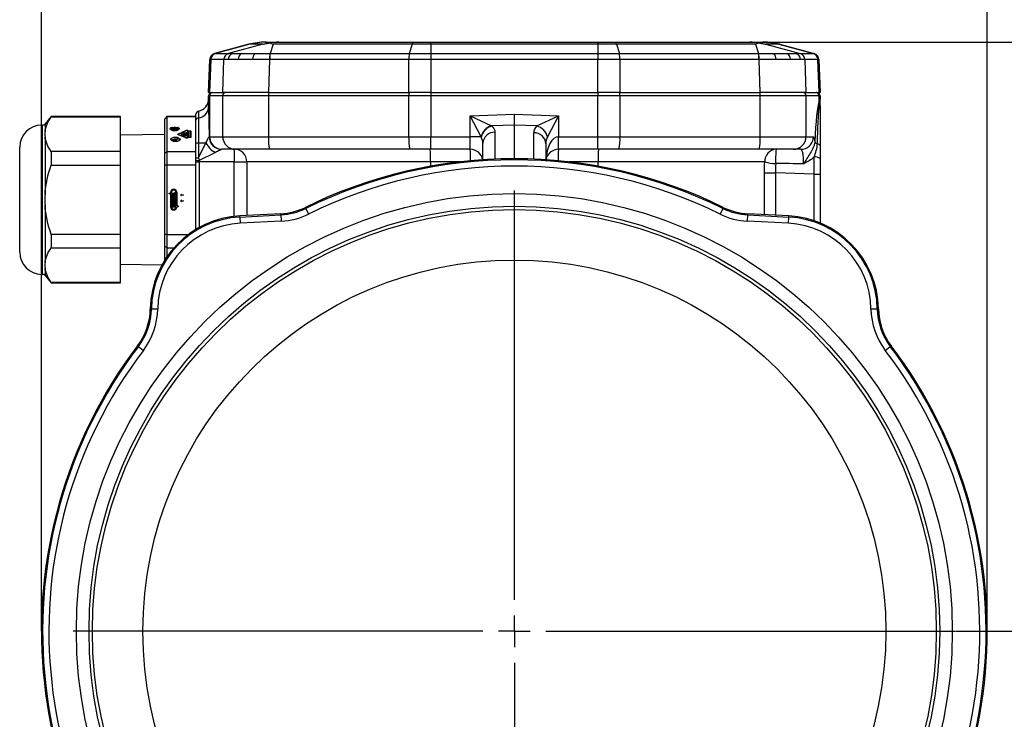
# Model space of a CAD drawing. Header units: millimetres. Extents: x 5 to 589, y 5 to 415.
# Tile 4 of 23: x 127 to 205, y 292 to 348. Entities that reach past the tile are written whole.
import ezdxf

# ---------------------------------------------------------------- set-up
doc = ezdxf.new("R2010")
doc.units = ezdxf.units.MM
doc.header["$PDSIZE"] = -1
doc.linetypes.add('CENTER', pattern=[10.16, 6.35, -1.27, 1.27, -1.27])
for name, color, linetype in [('ASSE', 2, 'CENTER'), ('CONTORNO', 179, 'Continuous'), ('QUOTE', 1, 'Continuous')]:
    doc.layers.add(name, color=color, linetype=linetype)
doc.styles.add('SLDTEXTSTYLE0', font='TXT', dxfattribs={"width": 0.75})
doc.dimstyles.new('SLDDIMSTYLE0', dxfattribs={"dimtxt": 3.5, "dimasz": 6, "dimexe": 0, "dimexo": 0.0625, "dimgap": 0.875, "dimtad": 1, "dimdec": 1, "dimlfac": 2, "dimrnd": 1e-09, "dimzin": 12, "dimdsep": 46, "dimtxsty": 'SLDTEXTSTYLE0', "dimsah": 1, "dimcen": 0.09, "dimadec": 0, "dimazin": 3, "dimtfac": 1, "dimtdec": 3, "dimtofl": 0, "dimtmove": 0, "dimatfit": 3, "dimfxl": 1, "dimfrac": 2, "dimtolj": 1, "dimtzin": 12, "dimarcsym": 0})

# ---------------------------------------------------------------- blocks, each defined once
blk = doc.blocks.new('_D_16')
at = {"layer": 'Defpoints', "color": 0}
for p in [(200.935, 299.166), (243.51, 299.166), (203.352, 259.666)]:
    blk.add_point(p, dxfattribs=at)
at = {"layer": 'QUOTE', "color": 0, "lineweight": -2}
for p, q in [((200.998, 299.166), (243.51, 299.166)), ((243.51, 265.666), (243.51, 293.166)), ((203.415, 259.666), (243.51, 259.666))]:
    blk.add_line(p, q, dxfattribs=at)
at = {"layer": 'QUOTE', "color": 0}
for points in [[(242.51, 293.166), (244.51, 293.166), (243.51, 299.166)], [(242.51, 265.666), (244.51, 265.666), (243.51, 259.666)]]:
    blk.add_solid(points, dxfattribs=at)
at = {"layer": 'QUOTE', "color": 0, "insert": (239.135, 279.456), "char_height": 3.5, "attachment_point": 2, "rotation": 90, "style": 'SLDTEXTSTYLE0'}
blk.add_mtext('\\A1;79', dxfattribs=at)
blk = doc.blocks.new('_D_17')
at = {"layer": 'Defpoints', "color": 0}
for p in [(184.639, 345.916), (261.452, 345.916), (203.352, 259.666)]:
    blk.add_point(p, dxfattribs=at)
at = {"layer": 'QUOTE', "color": 0, "lineweight": -2}
for p, q in [((184.702, 345.916), (261.452, 345.916)), ((261.452, 265.666), (261.452, 339.916)), ((203.415, 259.666), (261.452, 259.666))]:
    blk.add_line(p, q, dxfattribs=at)
at = {"layer": 'QUOTE', "color": 0}
for points in [[(260.452, 339.916), (262.452, 339.916), (261.452, 345.916)], [(260.452, 265.666), (262.452, 265.666), (261.452, 259.666)]]:
    blk.add_solid(points, dxfattribs=at)
at = {"layer": 'QUOTE', "color": 0, "insert": (257.077, 279.408), "char_height": 3.5, "attachment_point": 2, "rotation": 90, "style": 'SLDTEXTSTYLE0'}
blk.add_mtext('\\A1;172.5', dxfattribs=at)
blk = doc.blocks.new('SW_CENTERMARKSYMBOL_16')
at = {"layer": 'CONTORNO', "color": 0}
for p, q in [((0, 2.5), (0, 34.983)), ((0, 0), (0, 1.25)), ((-2.5, 0), (-34.983, 0)), ((0, 0), (-1.25, 0)), ((0, 0), (0, -1.25)), ((0, 0), (1.25, 0)), ((2.5, 0), (34.983, 0)), ((0, -2.5), (0, -34.983))]:
    blk.add_line(p, q, dxfattribs=at)

msp = doc.modelspace()

# ---------------------------------------------------------------- linework, layer by layer
at = {"color": 7}
for p, q in [((144.903, 345.745), (142.165, 345.012)), ((144.968, 345.745), (142.239, 345.012)), ((146.005, 345.745), (143.276, 345.012)), ((146.005, 345.745), (144.968, 345.745)), ((146.257, 345.916), (147.265, 345.916)), ((146.824, 345.745), (146.585, 345.012)), ((157.857, 345.745), (146.824, 345.745)), ((147.265, 345.916), (157.97, 345.916)), ((157.857, 345.745), (157.619, 345.012)), ((159.33, 345.745), (159.33, 345.916)), ((159.33, 345.916), (172.575, 345.916)), ((159.33, 345.745), (159.33, 345.012)), ((172.575, 345.745), (159.33, 345.745)), ((172.575, 345.916), (172.575, 345.745)), ((172.575, 345.745), (172.575, 345.012)), ((173.935, 345.916), (184.639, 345.916)), ((174.047, 345.745), (174.286, 345.012)), ((185.081, 345.745), (174.047, 345.745)), ((184.639, 345.916), (185.648, 345.916)), ((185.081, 345.745), (185.319, 345.012)), ((185.9, 345.745), (188.628, 345.012)), ((186.937, 345.745), (185.9, 345.745)), ((186.937, 345.745), (189.666, 345.012)), ((187.001, 345.745), (189.74, 345.012)), ((141.702, 341.916), (141.794, 344.546)), ((141.87, 344.546), (141.778, 341.916)), ((141.87, 344.546), (141.87, 344.546)), ((142.908, 344.546), (141.87, 344.546)), ((142.239, 345.012), (143.276, 345.012)), ((142.239, 345.012), (142.239, 345.012)), ((142.824, 341.916), (142.908, 344.546)), ((146.542, 344.546), (146.458, 341.916)), ((157.586, 344.546), (146.553, 344.546)), ((146.585, 345.012), (157.619, 345.012)), ((157.583, 341.916), (157.587, 344.546)), ((157.587, 344.546), (157.586, 344.546)), ((157.619, 345.012), (157.619, 345.012)), ((159.329, 344.546), (159.325, 341.916)), ((159.329, 345.012), (159.33, 345.012)), ((159.33, 344.546), (159.329, 344.546)), ((159.33, 345.012), (159.33, 344.546)), ((159.33, 345.012), (172.575, 345.012)), ((172.575, 344.546), (159.33, 344.546)), ((172.575, 345.012), (172.576, 345.012)), ((172.575, 345.012), (172.575, 344.546)), ((172.576, 344.546), (172.575, 344.546)), ((172.58, 341.916), (172.576, 344.546)), ((174.285, 345.012), (174.286, 345.012)), ((174.286, 345.012), (185.319, 345.012)), ((174.318, 344.546), (174.322, 341.916)), ((174.318, 344.546), (174.318, 344.546)), ((185.352, 344.546), (174.318, 344.546)), ((185.447, 341.916), (185.362, 344.546)), ((188.628, 345.012), (189.666, 345.012)), ((188.996, 344.546), (189.081, 341.916)), ((190.034, 344.546), (188.997, 344.546)), ((189.666, 345.012), (189.666, 345.012)), ((190.034, 344.546), (190.034, 344.546)), ((190.126, 341.916), (190.034, 344.546)), ((190.111, 344.546), (190.202, 341.916)), ((141.778, 341.916), (141.702, 341.916)), ((141.778, 341.666), (141.702, 341.666)), ((141.702, 340.696), (141.702, 341.666)), ((141.778, 341.916), (142.824, 341.916)), ((141.778, 341.666), (141.778, 338.416)), ((142.824, 341.666), (141.778, 341.666)), ((146.458, 341.916), (142.824, 341.916)), ((142.824, 338.416), (142.824, 341.666)), ((146.46, 341.666), (142.824, 341.666)), ((146.458, 341.916), (157.583, 341.916)), ((146.46, 341.666), (146.46, 338.416)), ((157.582, 341.666), (146.46, 341.666)), ((157.582, 338.416), (157.582, 341.666)), ((159.326, 341.666), (157.582, 341.666)), ((159.325, 341.916), (157.583, 341.916)), ((159.325, 341.916), (172.58, 341.916)), ((159.326, 341.916), (159.326, 341.666)), ((159.326, 341.666), (159.326, 338.416)), ((172.579, 341.666), (159.326, 341.666)), ((172.579, 341.916), (172.579, 341.666)), ((172.579, 338.416), (172.579, 341.666)), ((174.322, 341.666), (172.579, 341.666)), ((174.322, 341.916), (172.58, 341.916)), ((174.322, 341.916), (185.447, 341.916)), ((174.322, 341.666), (174.322, 338.416)), ((185.445, 341.666), (174.322, 341.666)), ((185.445, 338.416), (185.445, 341.666)), ((189.081, 341.666), (185.445, 341.666)), ((189.081, 341.916), (185.447, 341.916)), ((189.081, 341.916), (190.126, 341.916)), ((189.081, 341.666), (189.081, 338.416)), ((190.126, 341.666), (189.081, 341.666)), ((190.202, 341.916), (190.126, 341.916)), ((190.126, 341.23), (190.126, 341.666)), ((190.202, 341.666), (190.126, 341.666)), ((190.202, 341.666), (190.202, 341.388)), ((129.222, 340.016), (128.731, 339.43)), ((134.722, 340.016), (129.222, 340.016)), ((129.222, 340.016), (129.222, 339.987)), ((129.222, 339.987), (134.722, 339.987)), ((134.722, 339.987), (134.722, 340.016)), ((134.722, 337.237), (134.722, 339.987)), ((138.402, 340.016), (138.202, 339.816)), ((138.202, 339.816), (138.202, 339.792)), ((138.202, 339.792), (138.202, 337.086)), ((140.702, 340.016), (138.402, 340.016)), ((138.402, 340.016), (138.402, 339.987)), ((138.402, 339.987), (138.402, 337.237)), ((140.702, 339.987), (138.402, 339.987)), ((140.702, 339.723), (140.702, 340.191)), ((140.902, 340.436), (140.902, 339.917)), ((162.452, 340.07), (165.952, 340.21)), ((163.313, 338.416), (162.452, 340.07)), ((162.452, 340.07), (164.14, 339.276)), ((162.452, 338.416), (162.452, 340.07)), ((165.952, 339.337), (165.952, 340.21)), ((165.952, 340.21), (169.452, 340.07)), ((167.742, 339.265), (169.452, 340.07)), ((169.452, 340.07), (168.58, 338.393)), ((169.452, 340.07), (169.452, 338.416)), ((128.539, 339.341), (128.472, 339.341)), ((128.472, 339.341), (128.472, 327.491)), ((128.539, 327.491), (128.539, 339.341)), ((128.731, 339.43), (128.731, 338.819)), ((138.735, 339.045), (138.735, 338.958)), ((138.735, 338.958), (138.741, 338.93)), ((138.776, 339.178), (138.831, 339.151)), ((138.776, 339.178), (138.776, 339.119)), ((138.816, 339.069), (138.816, 339.081)), ((139.258, 339.058), (138.848, 339.058)), ((138.86, 339.019), (138.906, 339.019)), ((138.86, 339.019), (138.86, 338.973)), ((138.881, 339.088), (138.881, 339.058)), ((138.89, 339.083), (138.975, 339.083)), ((138.89, 339.058), (138.89, 339.083)), ((138.906, 338.993), (138.892, 338.993)), ((138.892, 338.993), (138.892, 338.958)), ((138.906, 338.993), (138.906, 339.019)), ((138.915, 339.015), (138.915, 338.998)), ((138.936, 338.974), (138.936, 338.946)), ((138.947, 338.975), (139.025, 339.014)), ((138.947, 338.975), (138.947, 338.945)), ((139.046, 338.988), (138.97, 338.95)), ((138.975, 339.083), (138.975, 339.058)), ((138.984, 339.088), (138.984, 339.119)), ((138.984, 339.058), (138.984, 339.088)), ((139.025, 338.978), (139.025, 339.014)), ((139.035, 339.121), (139.035, 339.088)), ((139.035, 339.058), (139.035, 339.088)), ((139.044, 339.083), (139.258, 339.083)), ((139.044, 339.083), (139.044, 339.058)), ((139.049, 339.019), (139.176, 339.019)), ((139.049, 339.019), (139.049, 338.99)), ((139.069, 338.947), (139.069, 338.965)), ((139.125, 338.993), (139.07, 338.993)), ((139.075, 338.969), (139.075, 338.942)), ((139.156, 339.127), (139.119, 339.109)), ((139.13, 338.986), (139.13, 338.954)), ((139.133, 338.955), (139.133, 338.989)), ((139.176, 338.973), (139.176, 339.019)), ((139.205, 339.151), (139.259, 339.178)), ((139.258, 339.083), (139.258, 339.058)), ((139.259, 339.119), (139.259, 339.178)), ((139.295, 338.93), (139.301, 338.958)), ((139.301, 338.958), (139.301, 339.045)), ((139.31, 338.655), (139.892, 338.909)), ((139.892, 338.881), (139.892, 338.909)), ((165.952, 339.337), (164.163, 339.265)), ((167.742, 339.265), (165.952, 339.337)), ((165.952, 336.666), (165.952, 339.337)), ((128.731, 338.405), (128.731, 333.83)), ((138.202, 338.578), (134.722, 338.544)), ((138.72, 338.181), (138.713, 338.169)), ((138.72, 338.212), (138.72, 338.156)), ((138.831, 338.195), (139.088, 338.195)), ((138.831, 338.178), (138.831, 338.195)), ((139.088, 338.178), (138.831, 338.178)), ((138.831, 338.126), (139.088, 338.126)), ((138.831, 338.109), (138.831, 338.126)), ((138.968, 338.246), (139.277, 338.246)), ((138.968, 338.229), (138.968, 338.246)), ((139.311, 338.229), (138.968, 338.229)), ((139.088, 338.178), (139.088, 338.195)), ((139.088, 338.126), (139.088, 338.109)), ((139.14, 338.118), (139.14, 338.152)), ((139.277, 338.315), (139.311, 338.315)), ((139.277, 338.246), (139.277, 338.315)), ((139.277, 338.229), (139.277, 338.246)), ((139.31, 338.655), (139.31, 338.569)), ((139.892, 338.316), (139.31, 338.569)), ((139.311, 338.569), (139.312, 338.569)), ((139.311, 338.315), (139.311, 338.229)), ((139.312, 338.612), (139.312, 338.568)), ((139.919, 338.893), (139.337, 338.639)), ((139.337, 338.585), (139.919, 338.331)), ((139.337, 338.558), (139.337, 338.585)), ((139.422, 338.156), (139.422, 338.212)), ((139.429, 338.169), (139.422, 338.181)), ((139.531, 338.676), (139.788, 338.622)), ((139.531, 338.654), (139.531, 338.676)), ((139.731, 338.612), (139.531, 338.654)), ((139.531, 338.57), (139.731, 338.612)), ((139.788, 338.602), (139.531, 338.548)), ((139.531, 338.548), (139.531, 338.57)), ((139.716, 338.751), (139.757, 338.751)), ((139.716, 338.658), (139.716, 338.751)), ((139.716, 338.664), (139.757, 338.664)), ((139.973, 338.658), (139.716, 338.658)), ((139.716, 338.473), (139.716, 338.527)), ((139.973, 338.473), (139.716, 338.473)), ((139.731, 338.612), (139.731, 338.59)), ((139.757, 338.475), (139.752, 338.473)), ((139.757, 338.751), (139.757, 338.679)), ((139.757, 338.679), (139.824, 338.679)), ((139.757, 338.679), (139.757, 338.658)), ((139.757, 338.527), (139.757, 338.494)), ((139.757, 338.494), (139.932, 338.494)), ((139.757, 338.473), (139.757, 338.494)), ((139.788, 338.622), (139.788, 338.602)), ((139.793, 338.566), (139.896, 338.566)), ((139.793, 338.566), (139.793, 338.545)), ((139.896, 338.545), (139.793, 338.545)), ((139.824, 338.728), (139.865, 338.728)), ((139.824, 338.679), (139.824, 338.728)), ((139.824, 338.679), (139.824, 338.658)), ((139.865, 338.728), (139.865, 338.679)), ((139.865, 338.679), (139.932, 338.679)), ((139.865, 338.679), (139.865, 338.658)), ((139.896, 338.545), (139.896, 338.566)), ((139.919, 338.331), (139.919, 338.307)), ((139.932, 338.751), (139.973, 338.751)), ((139.932, 338.679), (139.932, 338.751)), ((139.932, 338.658), (139.932, 338.679)), ((139.932, 338.664), (139.973, 338.664)), ((139.932, 338.494), (139.932, 338.527)), ((139.932, 338.473), (139.932, 338.494)), ((139.937, 338.473), (139.932, 338.475)), ((139.973, 338.751), (139.973, 338.658)), ((139.973, 338.527), (139.973, 338.473)), ((140.056, 338.362), (140.056, 338.862)), ((140.056, 338.316), (140.056, 338.362)), ((140.096, 338.869), (140.302, 338.869)), ((140.096, 338.869), (140.096, 338.783)), ((140.096, 338.783), (140.097, 338.783)), ((140.302, 338.355), (140.096, 338.355)), ((140.261, 338.849), (140.097, 338.849)), ((140.097, 338.849), (140.097, 338.375)), ((140.097, 338.375), (140.261, 338.375)), ((140.097, 338.355), (140.097, 338.375)), ((140.261, 338.375), (140.261, 338.849)), ((140.261, 338.783), (140.302, 338.783)), ((140.261, 338.355), (140.261, 338.375)), ((140.302, 338.869), (140.302, 338.355)), ((141.755, 338.416), (141.778, 338.416)), ((141.778, 338.416), (142.824, 338.416)), ((142.824, 338.416), (146.46, 338.416)), ((146.46, 338.416), (157.582, 338.416)), ((157.582, 338.416), (159.326, 338.416)), ((159.326, 338.416), (162.452, 338.416)), ((159.326, 337.416), (159.326, 338.416)), ((162.452, 337.416), (162.452, 338.416)), ((163.313, 338.416), (162.452, 338.416)), ((164.417, 338.767), (164.417, 336.634)), ((167.487, 336.634), (167.487, 338.729)), ((169.452, 337.416), (169.452, 338.416)), ((169.452, 338.416), (172.579, 338.416)), ((172.579, 338.416), (174.322, 338.416)), ((172.579, 337.416), (172.579, 338.416)), ((174.322, 338.416), (185.445, 338.416)), ((185.445, 338.416), (189.081, 338.416)), ((189.081, 338.416), (189.671, 338.416)), ((139.088, 338.109), (138.831, 338.109)), ((140.702, 337.916), (140.911, 337.916)), ((140.702, 336.744), (140.702, 337.916)), ((140.911, 337.916), (141.497, 337.916)), ((140.911, 336.744), (141.497, 337.916)), ((140.911, 337.916), (140.911, 336.744)), ((142.775, 337.416), (142.752, 337.416)), ((143.82, 337.416), (142.775, 337.416)), ((143.745, 337.416), (143.745, 336.416)), ((146.547, 337.416), (143.82, 337.416)), ((157.67, 337.416), (146.547, 337.416)), ((159.326, 337.416), (157.67, 337.416)), ((162.452, 337.416), (159.326, 337.416)), ((163.452, 336.582), (163.452, 337.895)), ((168.452, 337.857), (168.452, 336.582)), ((172.579, 337.416), (169.452, 337.416)), ((174.235, 337.416), (172.579, 337.416)), ((185.358, 337.416), (174.235, 337.416)), ((188.085, 337.416), (185.358, 337.416)), ((188.675, 337.416), (188.085, 337.416)), ((188.675, 337.416), (188.866, 337.434)), ((129.222, 337.237), (129.222, 336.165)), ((134.722, 337.237), (129.222, 337.237)), ((134.722, 336.165), (134.722, 337.237)), ((138.202, 337.086), (138.202, 336.121)), ((138.402, 337.237), (138.402, 336.165)), ((138.402, 337.237), (140.702, 337.237)), ((140.702, 336.744), (140.911, 336.744)), ((142.247, 337.166), (140.952, 336.518)), ((190.202, 336.673), (190.202, 335.436)), ((129.222, 336.165), (134.722, 336.165)), ((134.722, 330.666), (134.722, 336.165)), ((138.202, 336.121), (138.202, 330.71)), ((138.402, 336.165), (138.402, 330.666)), ((140.702, 336.165), (138.402, 336.165)), ((140.702, 336.416), (140.702, 336.544)), ((140.702, 336.416), (140.952, 336.416)), ((140.702, 331.057), (140.702, 336.416)), ((140.952, 336.518), (140.952, 336.416)), ((143.745, 336.416), (140.952, 336.416)), ((140.952, 336.416), (140.952, 331.201)), ((143.745, 336.416), (144.742, 336.416)), ((143.745, 332.09), (143.745, 336.416)), ((159.31, 336.416), (144.742, 336.416)), ((144.742, 336.416), (144.742, 332.156)), ((161.629, 336.416), (159.31, 336.416)), ((159.31, 336.416), (159.31, 336.073)), ((172.595, 336.416), (170.275, 336.416)), ((185.81, 336.416), (172.595, 336.416)), ((172.595, 336.073), (172.595, 336.416)), ((185.784, 335.543), (186.654, 335.543)), ((185.784, 332.228), (185.784, 335.543)), ((189.72, 335.436), (186.654, 335.543)), ((186.654, 335.543), (186.654, 332.182)), ((189.72, 335.436), (190.202, 335.436)), ((189.72, 331.744), (189.72, 335.436)), ((190.202, 335.436), (190.202, 331.563)), ((138.582, 333.946), (138.702, 333.946)), ((138.582, 333.884), (138.582, 333.946)), ((138.702, 333.884), (138.582, 333.884)), ((138.702, 333.946), (138.702, 334.002)), ((138.702, 332.83), (138.702, 333.884)), ((138.764, 334.002), (138.764, 333.946)), ((138.764, 333.946), (139.023, 333.946)), ((138.764, 332.83), (138.764, 333.884)), ((139.056, 333.884), (138.764, 333.884)), ((138.822, 333.853), (138.855, 333.853)), ((138.822, 333.764), (138.822, 333.853)), ((139.056, 333.764), (138.822, 333.764)), ((138.822, 333.733), (139.056, 333.733)), ((138.822, 333.49), (138.822, 333.733)), ((139.056, 333.49), (138.822, 333.49)), ((138.822, 333.215), (138.822, 333.459)), ((138.822, 333.459), (139.056, 333.459)), ((138.855, 333.853), (138.855, 333.822)), ((138.855, 333.822), (138.922, 333.822)), ((138.855, 333.671), (138.855, 333.64)), ((139.056, 333.671), (138.855, 333.671)), ((138.855, 333.64), (139.056, 333.64)), ((139.056, 333.579), (138.855, 333.579)), ((138.855, 333.579), (138.855, 333.548)), ((138.855, 333.548), (139.056, 333.548)), ((138.922, 333.853), (138.955, 333.853)), ((138.922, 333.822), (138.922, 333.853)), ((138.955, 333.853), (138.955, 333.822)), ((138.955, 333.822), (139.023, 333.822)), ((139.023, 333.976), (139.056, 333.976)), ((139.023, 333.946), (139.023, 333.976)), ((139.023, 333.853), (139.056, 333.853)), ((139.023, 333.822), (139.023, 333.853)), ((139.056, 333.976), (139.056, 333.884)), ((139.056, 333.853), (139.056, 333.764)), ((139.056, 333.733), (139.056, 333.671)), ((139.056, 333.64), (139.056, 333.579)), ((139.056, 333.548), (139.056, 333.49)), ((139.056, 333.459), (139.056, 333.397)), ((139.114, 334.002), (139.114, 332.917)), ((139.176, 334.002), (139.176, 332.917)), ((139.482, 333.799), (139.524, 333.799)), ((139.524, 333.763), (139.482, 333.763)), ((139.524, 333.799), (139.524, 333.822)), ((139.56, 333.822), (139.56, 333.799)), ((139.56, 333.799), (139.685, 333.799)), ((139.685, 333.763), (139.56, 333.763)), ((128.731, 333.001), (128.731, 328.427)), ((139.056, 333.215), (138.822, 333.215)), ((138.822, 333.126), (138.822, 333.184)), ((138.822, 333.184), (139.056, 333.184)), ((139.023, 333.126), (138.822, 333.126)), ((138.822, 333.095), (139.023, 333.095)), ((138.822, 333.037), (138.822, 333.095)), ((139.056, 333.037), (138.822, 333.037)), ((139.056, 333.006), (138.822, 333.006)), ((138.822, 333.006), (138.822, 332.948)), ((138.822, 332.948), (138.922, 332.948)), ((138.922, 332.917), (138.822, 332.917)), ((138.822, 332.917), (138.822, 332.855)), ((138.822, 332.855), (139.114, 332.855)), ((138.855, 333.397), (138.855, 333.366)), ((139.056, 333.397), (138.855, 333.397)), ((138.855, 333.366), (139.056, 333.366)), ((138.855, 333.304), (138.855, 333.274)), ((139.056, 333.304), (138.855, 333.304)), ((138.855, 333.274), (139.056, 333.274)), ((138.922, 332.948), (138.922, 332.917)), ((138.955, 332.917), (138.955, 332.948)), ((138.955, 332.948), (139.056, 332.948)), ((139.114, 332.917), (138.955, 332.917)), ((139.023, 333.095), (139.023, 333.126)), ((139.056, 333.366), (139.056, 333.304)), ((139.056, 333.274), (139.056, 333.215)), ((139.056, 333.184), (139.056, 333.037)), ((139.056, 332.948), (139.056, 333.006)), ((139.114, 332.855), (139.114, 332.83)), ((139.176, 332.917), (139.296, 332.917)), ((139.176, 332.855), (139.176, 332.83)), ((139.296, 332.855), (139.176, 332.855)), ((139.296, 332.917), (139.296, 332.855)), ((139.482, 333.333), (139.524, 333.333)), ((139.524, 333.297), (139.482, 333.297)), ((139.524, 333.333), (139.524, 333.356)), ((139.56, 333.356), (139.56, 333.333)), ((139.56, 333.333), (139.685, 333.333)), ((139.685, 333.297), (139.56, 333.297)), ((149.417, 332.726), (149.379, 332.805)), ((149.417, 332.726), (149.638, 332.278)), ((182.488, 332.726), (182.267, 332.278)), ((182.488, 332.726), (182.526, 332.805)), ((147.43, 332.297), (144.187, 332.127)), ((144.192, 332.039), (144.187, 332.127)), ((144.192, 332.039), (147.435, 332.209)), ((144.192, 332.039), (144.218, 331.54)), ((147.435, 332.209), (147.43, 332.297)), ((147.435, 332.209), (147.461, 331.71)), ((184.444, 331.71), (184.47, 332.209)), ((184.47, 332.209), (184.474, 332.297)), ((184.47, 332.209), (187.713, 332.039)), ((187.718, 332.127), (184.474, 332.297)), ((187.687, 331.54), (187.713, 332.039)), ((187.713, 332.039), (187.718, 332.127)), ((147.461, 331.71), (144.218, 331.54)), ((187.687, 331.54), (184.444, 331.71)), ((134.722, 330.666), (129.222, 330.666)), ((129.222, 330.666), (129.222, 329.594)), ((134.722, 329.594), (134.722, 330.666)), ((138.202, 330.71), (138.202, 329.746)), ((138.402, 330.666), (140.119, 330.666)), ((138.402, 330.666), (138.402, 329.594)), ((129.222, 329.594), (134.722, 329.594)), ((134.722, 326.845), (134.722, 329.594)), ((138.202, 329.746), (138.202, 328.584)), ((138.402, 329.594), (138.952, 329.594)), ((138.402, 329.594), (138.402, 328.89)), ((128.731, 328.012), (128.731, 327.402)), ((134.722, 328.288), (138.01, 328.255)), ((128.472, 327.491), (128.539, 327.491)), ((128.731, 327.402), (129.222, 326.816)), ((134.722, 326.845), (129.222, 326.845)), ((129.222, 326.845), (129.222, 326.816)), ((129.222, 326.816), (134.722, 326.816)), ((134.722, 326.816), (134.722, 326.845)), ((137.168, 324.755), (137.081, 324.757)), ((137.168, 324.755), (137.668, 324.747)), ((194.237, 324.747), (194.737, 324.755)), ((194.737, 324.755), (194.824, 324.757)), ((136.136, 321.764), (136.066, 321.817)), ((136.136, 321.764), (136.534, 321.462)), ((195.371, 321.462), (195.769, 321.764)), ((195.769, 321.764), (195.839, 321.817))]:
    msp.add_line(p, q, dxfattribs=at)
at = {"color": 7, "flags": 128}
for points in [[(157.857, 345.745), (157.871, 345.785), (157.885, 345.82), (157.899, 345.849), (157.913, 345.873), (157.928, 345.892), (157.942, 345.905), (157.956, 345.913), (157.97, 345.916)], [(173.935, 345.916), (173.949, 345.913), (173.963, 345.905), (173.977, 345.892), (173.991, 345.873), (174.006, 345.849), (174.02, 345.82), (174.033, 345.785), (174.047, 345.745)], [(159.329, 345.012), (159.329, 344.985), (159.329, 344.947), (159.329, 344.898), (159.329, 344.84), (159.329, 344.774), (159.329, 344.702), (159.329, 344.625), (159.329, 344.546)], [(172.576, 345.012), (172.576, 344.985), (172.576, 344.947), (172.576, 344.898), (172.576, 344.84), (172.576, 344.774), (172.576, 344.702), (172.576, 344.625), (172.576, 344.546)], [(139.259, 339.178), (139.344, 339.121), (139.378, 339.051), (139.354, 338.98), (139.277, 338.92), (139.158, 338.879), (139.018, 338.865), (138.877, 338.879), (138.759, 338.92), (138.682, 338.98), (138.658, 339.051), (138.691, 339.121), (138.776, 339.178)], [(138.741, 339.073), (138.691, 339.034), (138.668, 339.002)], [(138.831, 339.151), (138.763, 339.106), (138.735, 339.051), (138.753, 338.995), (138.814, 338.947), (138.907, 338.915), (139.018, 338.903), (139.129, 338.915), (139.222, 338.947), (139.282, 338.995), (139.3, 339.051), (139.273, 339.106), (139.205, 339.151)], [(138.848, 339.058), (138.84, 339.058), (138.832, 339.06), (138.826, 339.062), (138.82, 339.065), (138.816, 339.069), (138.814, 339.073), (138.814, 339.077), (138.816, 339.081)], [(138.829, 338.994), (138.826, 338.998), (138.825, 339.002), (138.827, 339.007), (138.83, 339.011), (138.836, 339.014), (138.843, 339.017), (138.851, 339.019), (138.86, 339.019)], [(138.89, 339.083), (138.887, 339.084), (138.885, 339.084), (138.883, 339.085), (138.882, 339.086), (138.881, 339.087), (138.881, 339.088), (138.881, 339.089), (138.882, 339.09)], [(138.906, 339.019), (138.908, 339.019), (138.91, 339.019), (138.911, 339.018), (138.912, 339.018), (138.913, 339.017), (138.914, 339.017), (138.915, 339.016), (138.915, 339.015)], [(138.915, 338.998), (138.915, 338.997), (138.914, 338.996), (138.913, 338.995), (138.912, 338.995), (138.911, 338.994), (138.91, 338.994), (138.908, 338.994), (138.906, 338.993)], [(138.973, 339.123), (138.974, 339.123), (138.976, 339.123), (138.978, 339.123), (138.98, 339.122), (138.982, 339.122), (138.983, 339.121), (138.983, 339.12), (138.984, 339.119)], [(138.984, 339.088), (138.983, 339.087), (138.983, 339.086), (138.982, 339.085), (138.981, 339.085), (138.98, 339.084), (138.978, 339.084), (138.977, 339.084), (138.975, 339.083)], [(139.035, 339.065), (139.013, 339.065), (138.984, 339.064)], [(139.045, 339.125), (139.043, 339.125), (139.041, 339.125), (139.04, 339.125), (139.038, 339.124), (139.037, 339.124), (139.036, 339.123), (139.035, 339.122), (139.035, 339.121)], [(139.035, 339.088), (139.035, 339.087), (139.036, 339.086), (139.036, 339.085), (139.037, 339.085), (139.039, 339.084), (139.04, 339.084), (139.042, 339.084), (139.044, 339.083)], [(139.069, 338.965), (139.069, 338.965), (139.07, 338.966), (139.07, 338.966), (139.071, 338.967), (139.072, 338.968), (139.073, 338.968), (139.074, 338.968), (139.075, 338.969)], [(139.08, 338.942), (139.078, 338.942), (139.076, 338.942), (139.074, 338.943), (139.073, 338.943), (139.071, 338.944), (139.07, 338.945), (139.069, 338.946), (139.069, 338.947)], [(139.13, 338.986), (139.132, 338.987), (139.133, 338.988), (139.133, 338.99), (139.132, 338.991), (139.131, 338.992), (139.129, 338.993), (139.127, 338.993), (139.125, 338.993)], [(139.176, 339.019), (139.185, 339.019), (139.193, 339.017), (139.2, 339.014), (139.206, 339.011), (139.209, 339.007), (139.21, 339.002), (139.209, 338.998), (139.206, 338.994)], [(139.367, 339.002), (139.344, 339.034), (139.295, 339.073)], [(139.892, 338.909), (139.92, 338.918), (139.952, 338.923), (139.985, 338.923), (140.018, 338.92), (140.047, 338.912), (140.071, 338.9), (140.088, 338.885), (140.096, 338.869)], [(140.056, 338.862), (140.052, 338.874), (140.042, 338.884), (140.027, 338.893), (140.007, 338.899), (139.985, 338.903), (139.961, 338.903), (139.939, 338.899), (139.919, 338.893)], [(139.071, 338.028), (138.93, 338.042), (138.81, 338.082), (138.73, 338.142), (138.702, 338.212), (138.73, 338.283), (138.738, 338.291)], [(138.743, 338.149), (138.72, 338.212), (138.746, 338.279), (138.822, 338.336), (138.936, 338.374), (139.071, 338.388), (139.205, 338.374), (139.319, 338.336), (139.396, 338.279), (139.422, 338.212), (139.396, 338.145), (139.38, 338.128)], [(139.421, 338.27), (139.439, 338.212), (139.411, 338.142), (139.332, 338.082), (139.212, 338.042), (139.071, 338.028)], [(139.088, 338.195), (139.121, 338.192), (139.149, 338.182), (139.167, 338.168), (139.174, 338.152), (139.167, 338.136), (139.149, 338.122), (139.121, 338.112), (139.088, 338.109)], [(139.088, 338.126), (139.108, 338.128), (139.124, 338.134), (139.136, 338.142), (139.14, 338.152), (139.136, 338.162), (139.124, 338.17), (139.108, 338.176), (139.088, 338.178)], [(139.31, 338.569), (139.294, 338.578), (139.281, 338.589), (139.274, 338.6), (139.271, 338.612), (139.274, 338.624), (139.281, 338.635), (139.294, 338.646), (139.31, 338.655)], [(139.337, 338.585), (139.327, 338.591), (139.319, 338.597), (139.314, 338.604), (139.312, 338.612), (139.314, 338.62), (139.319, 338.627), (139.327, 338.634), (139.337, 338.639)], [(139.716, 338.527), (139.718, 338.535), (139.722, 338.542), (139.729, 338.549), (139.739, 338.554), (139.75, 338.559), (139.764, 338.563), (139.778, 338.565), (139.793, 338.566)], [(139.757, 338.527), (139.758, 338.531), (139.76, 338.534), (139.763, 338.537), (139.768, 338.54), (139.773, 338.542), (139.779, 338.544), (139.786, 338.545), (139.793, 338.545)], [(140.096, 338.355), (140.088, 338.339), (140.071, 338.324), (140.047, 338.313), (140.018, 338.304), (139.985, 338.301), (139.952, 338.301), (139.92, 338.306), (139.892, 338.316)], [(139.896, 338.566), (139.911, 338.565), (139.926, 338.563), (139.939, 338.559), (139.951, 338.554), (139.96, 338.549), (139.967, 338.542), (139.972, 338.535), (139.973, 338.527)], [(139.896, 338.545), (139.903, 338.545), (139.91, 338.544), (139.916, 338.542), (139.922, 338.54), (139.926, 338.537), (139.929, 338.534), (139.931, 338.531), (139.932, 338.527)], [(140.056, 338.362), (140.052, 338.35), (140.042, 338.34), (140.027, 338.331), (140.007, 338.325), (139.985, 338.321), (139.961, 338.321), (139.939, 338.325), (139.919, 338.331)]]:
    msp.add_lwpolyline(points, dxfattribs=at)
at = {"color": 7}
for radius in [34.733, 33.733, 33.461, 29.461]:
    msp.add_circle((165.952, 299.166), radius, dxfattribs=at)
for centre, radius, start, end in [((146.197, 340.916), 5, 90, 105), ((146.257, 340.953), 4.963, 90.00077, 105.05587), ((185.648, 340.953), 4.963, 74.94413, 89.99923), ((185.707, 340.916), 5, 75, 90), ((142.294, 344.529), 0.5, 105, 178), ((142.37, 344.529), 0.5, 105.13481, 178.07795), ((142.37, 344.529), 0.5, 105.13481, 178.07799), ((143.408, 344.529), 0.5, 105.1344, 178.07295), ((143.407, 344.529), 0.5, 105.13481, 178.07795), ((143.757, 344.544), 0.492, 108.50457, 179.42149), ((144.557, 344.575), 0.494, 117.94236, 182.80986), ((145.805, 344.605), 0.6, 137.41341, 185.31514), ((148.861, 344.621), 2.32, 170.31239, 181.85436), ((148.872, 344.619), 2.32, 170.2621, 181.80633), ((159.905, 344.619), 2.32, 170.2621, 181.80633), ((159.906, 344.619), 2.32, 170.26163, 181.80588), ((171.999, 344.619), 2.32, 358.19412, 9.73837), ((172, 344.619), 2.32, 358.19367, 9.7379), ((183.033, 344.619), 2.32, 358.19367, 9.7379), ((183.043, 344.621), 2.32, 358.14564, 9.68761), ((186.1, 344.605), 0.6, 354.68486, 42.58659), ((187.348, 344.575), 0.494, 357.19014, 62.05764), ((188.148, 344.544), 0.492, 0.57851, 71.49543), ((188.497, 344.529), 0.5, 1.92705, 74.8656), ((188.498, 344.529), 0.5, 1.92205, 74.86519), ((189.535, 344.529), 0.5, 1.92205, 74.86519), ((189.535, 344.529), 0.5, 1.92201, 74.86519), ((189.611, 344.529), 0.5, 2, 75), ((140.702, 341.416), 1, 281.53696, 0), ((141.952, 341.666), 0.25, 90, 180), ((142.028, 341.666), 0.25, 90.10943, 180.10901), ((143.073, 341.666), 0.25, 90.10943, 180.10901), ((147.193, 341.728), 0.736, 165.20406, 184.83381), ((158.316, 341.728), 0.736, 165.20406, 184.83381), ((173.589, 341.728), 0.736, 355.16619, 14.79594), ((184.712, 341.728), 0.736, 355.16619, 14.79594), ((188.832, 341.666), 0.25, 359.89099, 89.89057), ((189.877, 341.666), 0.25, 359.89099, 89.89057), ((189.952, 341.666), 0.25, 0, 90), ((140.841, 340.781), 0.866, 274.08793, 354.32616), ((190.608, 341.241), 0.482, 181.24987, 202.66813), ((189.787, 340.879), 0.416, 0.08374, 25.02285), ((140.952, 340.191), 0.25, 101.53696, 180), ((140.918, 339.701), 0.216, 94.08793, 174.32616), ((128.472, 337.591), 1.75, 90, 180), ((128.539, 339.591), 0.25, 270, 320), ((139.023, 338.833), 0.323, 65.58707, 129.8832), ((138.971, 339.167), 0.223, 230.67513, 259.95712), ((138.995, 338.923), 0.202, 96.31667, 123.86883), ((138.985, 339.151), 0.183, 239.29976, 254.56866), ((138.945, 339.006), 0.0609, 257.15164, 293.63412), ((138.941, 338.989), 0.0153, 253.95873, 293.57038), ((139.048, 338.963), 0.0557, 88.85667, 114.54517), ((139.025, 338.863), 0.263, 69.0567, 85.73594), ((139.069, 338.938), 0.0557, 88.85667, 114.54517), ((139.036, 339.191), 0.226, 280.01016, 294.85028), ((139.055, 339.184), 0.243, 276.00035, 308.45628), ((164.505, 338.098), 1.234, 107.24014, 165.05156), ((164.504, 338.103), 1.211, 106.33609, 166.65907), ((167.405, 338.103), 1.21, 13.871, 73.8373), ((140.034, 338.758), 0.0668, 21.26665, 70.83331), ((142.746, 338.416), 1.003, 180.38301, 269.68994), ((142.753, 338.415), 0.999, 179.92508, 269.92488), ((142.777, 338.414), 0.998, 179.89099, 269.89057), ((143.822, 338.414), 0.998, 179.89099, 269.89057), ((149.393, 338.168), 2.944, 175.16619, 194.79594), ((160.516, 338.168), 2.944, 175.16619, 194.79594), ((164.388, 337.83), 0.938, 88.18671, 176.0158), ((167.517, 337.792), 0.938, 3.9842, 91.81329), ((171.388, 338.168), 2.944, 345.20406, 4.83381), ((182.511, 338.168), 2.944, 345.20406, 4.83381), ((188.083, 338.414), 0.998, 270.10943, 0.10901), ((188.672, 338.414), 0.999, 281.17418, 0.09426), ((142.874, 338.543), 1.513, 204.47777, 245.52223), ((143.744, 336.417), 0.999, 359.92346, 89.92326), ((149.74, 336.666), 9.573, 358.50461, 4.49436), ((162.452, 336.416), 1, 9.5121, 90), ((153.489, 336.703), 8.991, 358.73307, 4.54483), ((169.452, 336.416), 1, 90, 170.48318), ((178.415, 336.703), 8.991, 175.45517, 181.26693), ((182.165, 336.666), 9.573, 175.50564, 181.49539), ((186.766, 336.46), 0.957, 92.9223, 182.65083), ((194.157, 336.59), 7.486, 173.66971, 182.36494), ((190.041, 338.128), 0.288, 203.50041, 259.60273), ((189.969, 337.601), 0.245, 18.10715, 85.49453), ((165.952, 299.166), 37.5, 63.77051, 116.22949), ((165.952, 299.166), 37.413, 63.77051, 116.22949), ((189.832, 336.226), 0.581, 50.34589, 100.70663), ((140.891, 337.147), 0.632, 252.67536, 275.61684), ((165.952, 299.166), 36.913, 63.77051, 116.22949), ((186.83, 340.137), 3.858, 254.67037, 267.74155), ((138.939, 334.002), 0.237, 360, 180), ((138.939, 334.002), 0.175, 0, 180), ((139.482, 333.781), 0.0179, 90, 270), ((139.542, 333.822), 0.0179, 0, 180), ((139.542, 333.763), 0.018, 180, 0), ((139.685, 333.781), 0.0179, 270, 90), ((138.939, 332.83), 0.237, 180, 0), ((138.939, 332.83), 0.175, 180, 0), ((139.482, 333.315), 0.0179, 90, 270), ((139.542, 333.356), 0.0179, 360, 180), ((139.542, 333.296), 0.018, 175.36108, 4.63892), ((139.685, 333.315), 0.0179, 270, 90), ((147.169, 337.29), 5, 273, 296.22949), ((147.169, 337.29), 5.087, 273, 296.22949), ((184.736, 337.29), 5.087, 243.77051, 267), ((184.736, 337.29), 5, 243.77051, 267), ((144.58, 324.637), 7.5, 93, 179.0832), ((144.58, 324.637), 7.413, 93, 179.0832), ((147.169, 337.29), 5.587, 273, 296.22949), ((184.736, 337.29), 5.587, 243.77051, 267), ((187.325, 324.637), 7.413, 0.9168, 87), ((187.325, 324.637), 7.5, 0.9168, 87), ((144.58, 324.637), 6.913, 93, 179.0832), ((187.325, 324.637), 6.913, 0.9168, 87), ((128.472, 329.241), 1.75, 180, 270), ((128.539, 327.241), 0.25, 40, 90), ((132.081, 324.837), 5, 322.84142, 359.0832), ((132.081, 324.837), 5.087, 322.84142, 359.0832), ((132.081, 324.837), 5.587, 322.84142, 359.0832), ((199.823, 324.837), 5.587, 180.9168, 217.15858), ((199.823, 324.837), 5.087, 180.9168, 217.15858), ((199.823, 324.837), 5, 180.9168, 217.15858), ((165.952, 299.166), 37.5, 142.84142, 227.15858), ((165.952, 299.166), 37.413, 142.84142, 227.15858), ((165.952, 299.166), 37.413, 312.84142, 37.15858), ((165.952, 299.166), 37.5, 312.84142, 37.15858), ((165.952, 299.166), 36.913, 142.84142, 227.15858), ((165.952, 299.166), 36.913, 312.84142, 37.15858)]:
    msp.add_arc(centre, radius, start, end, dxfattribs=at)
for centre, major_axis, ratio, start_param, end_param in [((147.265, 340.916), (0, 5), 0.923062, 0, 0.153465), ((184.639, 340.916), (0, 5), 0.923062, 6.12972, 6.283185), ((190.252, 335.393), (-0.002, 6.004), 0.087755, 0.236452, 1.119222), ((169.487, 338.649), (1.999, -0.116), 0.558432, 2.664146, 3.174091), ((169.452, 337.777), (-0.309, 1.089), 0.873012, 0.74684, 1.256784), ((169.452, 336.416), (0, 2), 0.5, 0, 1.487529), ((189.702, 335.43), (0.017, 5.503), 0.003168, 4.713506, 4.963425), ((161.47, 336.416), (186.214, -0.999), 0.000006, 1.423019, 1.43501)]:
    msp.add_ellipse(centre, major_axis=major_axis, ratio=ratio, start_param=start_param, end_param=end_param, dxfattribs=at)
for points in [[(144.968, 345.745), (144.925, 345.745), (144.903, 345.745), (144.903, 345.745)], [(146.197, 345.916), (146.197, 345.916), (146.217, 345.916), (146.257, 345.916)], [(159.33, 345.745), (158.838, 345.745), (158.347, 345.745), (157.857, 345.745)], [(157.97, 345.916), (158.422, 345.916), (158.876, 345.916), (159.33, 345.916)], [(172.575, 345.916), (173.029, 345.916), (173.483, 345.916), (173.935, 345.916)], [(174.047, 345.745), (173.558, 345.745), (173.067, 345.745), (172.575, 345.745)], [(185.648, 345.916), (185.687, 345.916), (185.707, 345.916), (185.707, 345.916)], [(187.001, 345.745), (187.001, 345.745), (186.98, 345.745), (186.937, 345.745)], [(141.87, 344.546), (141.82, 344.546), (141.794, 344.546), (141.794, 344.546)], [(142.165, 345.012), (142.165, 345.012), (142.189, 345.012), (142.239, 345.012)], [(143.265, 344.549), (143.07, 344.549), (142.949, 344.547), (142.908, 344.546)], [(142.908, 344.546), (142.908, 344.546), (142.908, 344.546), (142.908, 344.546)], [(144.064, 344.55), (143.73, 344.55), (143.464, 344.55), (143.265, 344.549)], [(145.207, 344.549), (144.779, 344.55), (144.398, 344.55), (144.064, 344.55)], [(146.542, 344.546), (146.08, 344.547), (145.628, 344.549), (145.207, 344.549)], [(146.553, 344.546), (146.55, 344.546), (146.546, 344.546), (146.542, 344.546)], [(146.574, 345.012), (146.578, 345.012), (146.582, 345.012), (146.585, 345.012)], [(159.329, 344.546), (158.748, 344.546), (158.166, 344.546), (157.587, 344.546)], [(157.619, 345.012), (158.188, 345.012), (158.758, 345.012), (159.329, 345.012)], [(172.576, 345.012), (173.146, 345.012), (173.717, 345.012), (174.285, 345.012)], [(174.318, 344.546), (173.738, 344.546), (173.157, 344.546), (172.576, 344.546)], [(185.362, 344.546), (185.359, 344.546), (185.355, 344.546), (185.352, 344.546)], [(186.698, 344.549), (186.277, 344.549), (185.825, 344.547), (185.362, 344.546)], [(187.841, 344.55), (187.507, 344.55), (187.126, 344.55), (186.698, 344.549)], [(188.64, 344.549), (188.441, 344.55), (188.175, 344.55), (187.841, 344.55)], [(188.627, 345.012), (188.628, 345.012), (188.628, 345.012), (188.628, 345.012)], [(188.996, 344.546), (188.956, 344.547), (188.835, 344.549), (188.64, 344.549)], [(188.997, 344.546), (188.997, 344.546), (188.997, 344.546), (188.996, 344.546)], [(189.666, 345.012), (189.715, 345.012), (189.74, 345.012), (189.74, 345.012)], [(190.111, 344.546), (190.111, 344.546), (190.085, 344.546), (190.034, 344.546)], [(190.126, 341.23), (190.176, 341.371), (190.202, 341.424), (190.202, 341.388)], [(128.731, 338.819), (128.777, 339.221), (128.958, 339.608), (129.222, 339.987)], [(138.402, 339.987), (138.336, 339.922), (138.269, 339.857), (138.202, 339.792)], [(164.14, 339.276), (164.148, 339.272), (164.155, 339.269), (164.163, 339.265)], [(129.222, 337.237), (128.958, 337.616), (128.777, 338.003), (128.731, 338.405)], [(141.743, 338.409), (141.747, 338.414), (141.751, 338.416), (141.755, 338.416)], [(163.325, 338.382), (163.321, 338.393), (163.317, 338.405), (163.313, 338.416)], [(142.752, 337.416), (142.748, 337.416), (142.744, 337.415), (142.741, 337.413)], [(138.202, 337.086), (138.269, 337.136), (138.336, 337.187), (138.402, 337.237)], [(140.702, 336.544), (140.702, 336.61), (140.702, 336.677), (140.702, 336.744)], [(140.911, 336.744), (140.925, 336.669), (140.939, 336.593), (140.952, 336.518)], [(128.731, 333.83), (128.777, 334.633), (128.958, 335.408), (129.222, 336.165)], [(138.402, 336.165), (138.336, 336.151), (138.269, 336.136), (138.202, 336.121)], [(185.784, 335.543), (185.784, 335.836), (185.793, 336.126), (185.81, 336.416)], [(186.678, 336.282), (186.661, 336.037), (186.653, 335.791), (186.654, 335.543)], [(129.222, 330.666), (128.958, 331.423), (128.777, 332.198), (128.731, 333.001)], [(138.202, 330.71), (138.269, 330.696), (138.336, 330.681), (138.402, 330.666)], [(128.731, 328.427), (128.777, 328.829), (128.958, 329.216), (129.222, 329.594)], [(138.202, 329.746), (138.269, 329.695), (138.336, 329.645), (138.402, 329.594)], [(129.222, 326.845), (128.958, 327.223), (128.777, 327.611), (128.731, 328.012)]]:
    msp.add_open_spline(points, degree=3, dxfattribs=at)
for points, knots in [([(146.005, 345.745), (146.088, 345.766), (146.176, 345.786), (146.36, 345.824), (146.458, 345.842), (146.56, 345.857)], [0, 0, 0, 0, 0.5, 0.5, 1, 1, 1, 1]), ([(146.56, 345.857), (146.58, 345.842), (146.617, 345.824), (146.709, 345.787), (146.764, 345.767), (146.824, 345.745)], [0, 0, 0, 0, 0.5, 0.5, 1, 1, 1, 1]), ([(185.345, 345.857), (185.324, 345.842), (185.288, 345.824), (185.196, 345.787), (185.141, 345.767), (185.081, 345.745)], [0, 0, 0, 0, 0.5, 0.5, 1, 1, 1, 1]), ([(185.345, 345.857), (185.447, 345.842), (185.544, 345.824), (185.728, 345.787), (185.815, 345.767), (185.9, 345.745)], [0, 0, 0, 0, 0.5, 0.5, 1, 1, 1, 1]), ([(143.276, 345.012), (143.276, 345.012), (143.276, 345.012), (143.276, 345.012), (143.277, 345.012), (143.277, 345.012), (143.277, 345.012)], [-0.00000006, -0.00000006, -0.00000006, -0.00000006, 0, 0, 0, 0.00002241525, 0.00002241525, 0.00002241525, 0.00002241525]), ([(143.277, 345.012), (143.296, 345.011), (143.332, 345.011), (143.441, 345.011), (143.513, 345.011), (143.601, 345.011)], [0, 0, 0, 0, 0.5, 0.5, 1, 1, 1, 1]), ([(143.601, 345.011), (143.623, 345.011), (143.647, 345.011), (143.696, 345.011), (143.721, 345.011), (143.801, 345.011), (143.857, 345.011), (144.039, 345.011), (144.174, 345.011), (144.326, 345.011)], [0, 0, 0, 0, 0.125, 0.125, 0.25, 0.25, 0.5, 0.5, 1, 1, 1, 1]), ([(144.326, 345.011), (144.477, 345.011), (144.64, 345.011), (144.899, 345.011), (144.988, 345.011), (145.125, 345.011), (145.172, 345.011), (145.266, 345.011), (145.315, 345.011), (145.363, 345.011)], [0, 0, 0, 0, 0.5, 0.5, 0.75, 0.75, 0.875, 0.875, 1, 1, 1, 1]), ([(145.363, 345.011), (145.553, 345.011), (145.751, 345.011), (146.158, 345.011), (146.365, 345.011), (146.574, 345.012)], [0, 0, 0, 0, 0.5, 0.5, 1, 1, 1, 1]), ([(185.319, 345.012), (185.319, 345.012), (185.319, 345.012), (185.319, 345.012), (185.323, 345.012), (185.327, 345.012), (185.33, 345.012)], [-0.00000006, -0.00000006, -0.00000006, -0.00000006, 0, 0, 0, 0.00002241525, 0.00002241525, 0.00002241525, 0.00002241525]), ([(185.33, 345.012), (185.54, 345.011), (185.747, 345.011), (186.154, 345.011), (186.352, 345.011), (186.542, 345.011)], [0, 0, 0, 0, 0.5, 0.5, 1, 1, 1, 1]), ([(186.542, 345.011), (186.59, 345.011), (186.638, 345.011), (186.733, 345.011), (186.779, 345.011), (186.917, 345.011), (187.006, 345.011), (187.265, 345.011), (187.428, 345.011), (187.579, 345.011)], [0, 0, 0, 0, 0.125, 0.125, 0.25, 0.25, 0.5, 0.5, 1, 1, 1, 1]), ([(187.579, 345.011), (187.73, 345.011), (187.866, 345.011), (188.047, 345.011), (188.104, 345.011), (188.183, 345.011), (188.209, 345.011), (188.258, 345.011), (188.282, 345.011), (188.304, 345.011)], [0, 0, 0, 0, 0.5, 0.5, 0.75, 0.75, 0.875, 0.875, 1, 1, 1, 1]), ([(188.304, 345.011), (188.392, 345.011), (188.464, 345.011), (188.573, 345.011), (188.609, 345.011), (188.627, 345.012)], [0, 0, 0, 0, 0.5, 0.5, 1, 1, 1, 1]), ([(190.163, 341.055), (190.176, 341.15), (190.186, 341.226), (190.199, 341.338), (190.202, 341.373), (190.202, 341.388)], [0, 0, 0, 0, 0.5, 0.5, 1, 1, 1, 1]), ([(190.202, 340.88), (190.202, 341.001), (190.202, 341.105), (190.202, 341.275), (190.202, 341.342), (190.202, 341.388)], [0, 0, 0, 0, 0.5, 0.5, 1, 1, 1, 1]), ([(141.702, 340.696), (141.702, 340.554), (141.705, 340.398), (141.71, 340.142), (141.712, 340.054), (141.716, 339.869), (141.718, 339.773), (141.725, 339.479), (141.73, 339.275), (141.738, 338.852), (141.741, 338.631), (141.743, 338.409)], [0, 0, 0, 0, 0.25, 0.25, 0.375, 0.375, 0.5, 0.5, 0.75, 0.75, 1, 1, 1, 1]), ([(189.989, 337.845), (189.997, 338.229), (190.008, 338.586), (190.026, 339.083), (190.032, 339.242), (190.046, 339.548), (190.053, 339.694), (190.076, 340.102), (190.092, 340.339), (190.118, 340.646), (190.127, 340.739), (190.145, 340.909), (190.154, 340.985), (190.163, 341.055)], [0, 0, 0, 0, 0.25, 0.25, 0.375, 0.375, 0.5, 0.5, 0.75, 0.75, 0.875, 0.875, 1, 1, 1, 1]), ([(190.202, 340.88), (190.202, 340.794), (190.202, 340.707), (190.202, 340.52), (190.202, 340.42), (190.202, 340.101), (190.202, 339.863), (190.202, 339.46), (190.202, 339.318), (190.202, 339.02), (190.202, 338.866), (190.202, 338.386), (190.202, 338.043), (190.202, 337.677)], [0, 0, 0, 0, 0.125, 0.125, 0.25, 0.25, 0.5, 0.5, 0.625, 0.625, 0.75, 0.75, 1, 1, 1, 1]), ([(140.702, 337.916), (140.702, 338.091), (140.702, 338.265), (140.702, 338.602), (140.702, 338.764), (140.702, 339.079), (140.702, 339.226), (140.702, 339.496), (140.702, 339.617), (140.702, 339.723)], [0, 0, 0, 0, 0.25, 0.25, 0.5, 0.5, 0.75, 0.75, 1, 1, 1, 1]), ([(140.902, 339.917), (140.902, 339.8), (140.903, 339.666), (140.905, 339.368), (140.906, 339.204), (140.908, 338.856), (140.909, 338.676), (140.911, 338.303), (140.911, 338.11), (140.911, 337.916)], [0, 0, 0, 0, 0.25, 0.25, 0.5, 0.5, 0.75, 0.75, 1, 1, 1, 1]), ([(164.163, 339.265), (164.244, 339.189), (164.308, 339.108), (164.395, 338.941), (164.417, 338.856), (164.417, 338.767)], [0, 0, 0, 0, 0.5, 0.5, 1, 1, 1, 1]), ([(128.731, 338.819), (128.723, 338.75), (128.718, 338.681), (128.718, 338.543), (128.723, 338.474), (128.731, 338.405)], [0, 0, 0, 0, 0.5, 0.5, 1, 1, 1, 1]), ([(141.497, 337.916), (141.521, 337.976), (141.545, 338.033), (141.595, 338.144), (141.62, 338.196), (141.668, 338.291), (141.691, 338.333), (141.726, 338.392), (141.739, 338.408), (141.743, 338.409)], [0, 0, 0, 0, 0.25, 0.25, 0.5, 0.5, 0.75, 0.75, 1, 1, 1, 1]), ([(163.452, 337.895), (163.452, 337.969), (163.438, 338.045), (163.39, 338.207), (163.358, 338.293), (163.325, 338.382)], [0, 0, 0, 0, 0.5, 0.5, 1, 1, 1, 1]), ([(189.671, 338.416), (189.69, 338.416), (189.709, 338.381), (189.745, 338.244), (189.762, 338.144), (189.777, 338.013)], [0, 0, 0, 0, 0.5, 0.5, 1, 1, 1, 1]), ([(126.722, 329.241), (126.722, 329.241), (126.722, 329.681), (126.722, 331.247), (126.722, 332.309), (126.722, 334.523), (126.722, 335.585), (126.722, 337.151), (126.722, 337.591), (126.722, 337.591)], [0, 0, 0, 0, 0.25, 0.25, 0.5, 0.5, 0.75, 0.75, 1, 1, 1, 1]), ([(142.741, 337.413), (142.732, 337.407), (142.709, 337.394), (142.644, 337.361), (142.603, 337.34), (142.465, 337.272), (142.358, 337.221), (142.247, 337.166)], [0, 0, 0, 0, 0.25, 0.25, 0.5, 0.5, 1, 1, 1, 1]), ([(188.888, 336.27), (188.891, 336.342), (188.891, 336.415), (188.889, 336.559), (188.886, 336.632), (188.877, 336.771), (188.871, 336.837), (188.856, 336.963), (188.847, 337.023), (188.827, 337.13), (188.815, 337.178), (188.791, 337.263), (188.777, 337.299), (188.75, 337.357), (188.735, 337.379), (188.705, 337.408), (188.69, 337.416), (188.675, 337.416)], [0, 0, 0, 0, 0.125, 0.125, 0.25, 0.25, 0.375, 0.375, 0.5, 0.5, 0.625, 0.625, 0.75, 0.75, 0.875, 0.875, 1, 1, 1, 1]), ([(189.777, 338.013), (189.774, 337.935), (189.762, 337.856), (189.723, 337.699), (189.695, 337.621), (189.597, 337.395), (189.511, 337.251), (189.333, 336.97), (189.241, 336.832), (189.063, 336.552), (188.976, 336.41), (188.888, 336.27)], [0, 0, 0, 0, 0.125, 0.125, 0.25, 0.25, 0.5, 0.5, 0.75, 0.75, 1, 1, 1, 1]), ([(189.724, 336.797), (189.786, 336.969), (189.85, 337.145), (189.949, 337.498), (189.984, 337.672), (189.989, 337.845)], [0, 0, 0, 0, 0.5, 0.5, 1, 1, 1, 1]), ([(190.202, 337.677), (190.202, 337.518), (190.202, 337.349), (190.202, 337.009), (190.202, 336.839), (190.202, 336.673)], [0, 0, 0, 0, 0.5, 0.5, 1, 1, 1, 1]), ([(189.724, 336.797), (189.603, 336.687), (189.47, 336.591), (189.187, 336.418), (189.039, 336.342), (188.888, 336.27)], [0, 0, 0, 0, 0.5, 0.5, 1, 1, 1, 1]), ([(128.731, 333.83), (128.723, 333.692), (128.718, 333.554), (128.718, 333.278), (128.723, 333.139), (128.731, 333.001)], [0, 0, 0, 0, 0.5, 0.5, 1, 1, 1, 1]), ([(128.731, 328.427), (128.723, 328.358), (128.718, 328.289), (128.718, 328.151), (128.723, 328.081), (128.731, 328.012)], [0, 0, 0, 0, 0.5, 0.5, 1, 1, 1, 1])]:
    msp.add_open_spline(points, degree=3, knots=knots, dxfattribs=at)
at = {"layer": 'QUOTE'}
for p, q in [((128.452, 299.166), (128.452, 365.972)), ((203.452, 299.166), (203.452, 365.972))]:
    msp.add_line(p, q, dxfattribs=at)

# ---------------------------------------------------------------- block references
at = {"layer": 'ASSE'}
msp.add_blockref('SW_CENTERMARKSYMBOL_16', (165.952, 299.166), dxfattribs=at)

# ---------------------------------------------------------------- dimensions: what is measured, and where the dimension line sits
at = {"layer": 'QUOTE'}
for base, p2, picture, middle in [((261.452, 345.916), (184.639, 345.916), '_D_17', (261.452, 279.408)), ((243.51, 299.166), (200.935, 299.166), '_D_16', (243.51, 279.456))]:
    dim = msp.add_linear_dim(base=base, p1=(203.352, 259.666), p2=p2, angle=90, dimstyle='SLDDIMSTYLE0', dxfattribs=at)
    dim.commit()
    dim.dimension.update_dxf_attribs({"geometry": picture, "text_midpoint": middle, "dimtype": 160})

doc.saveas('drawing.dxf')
